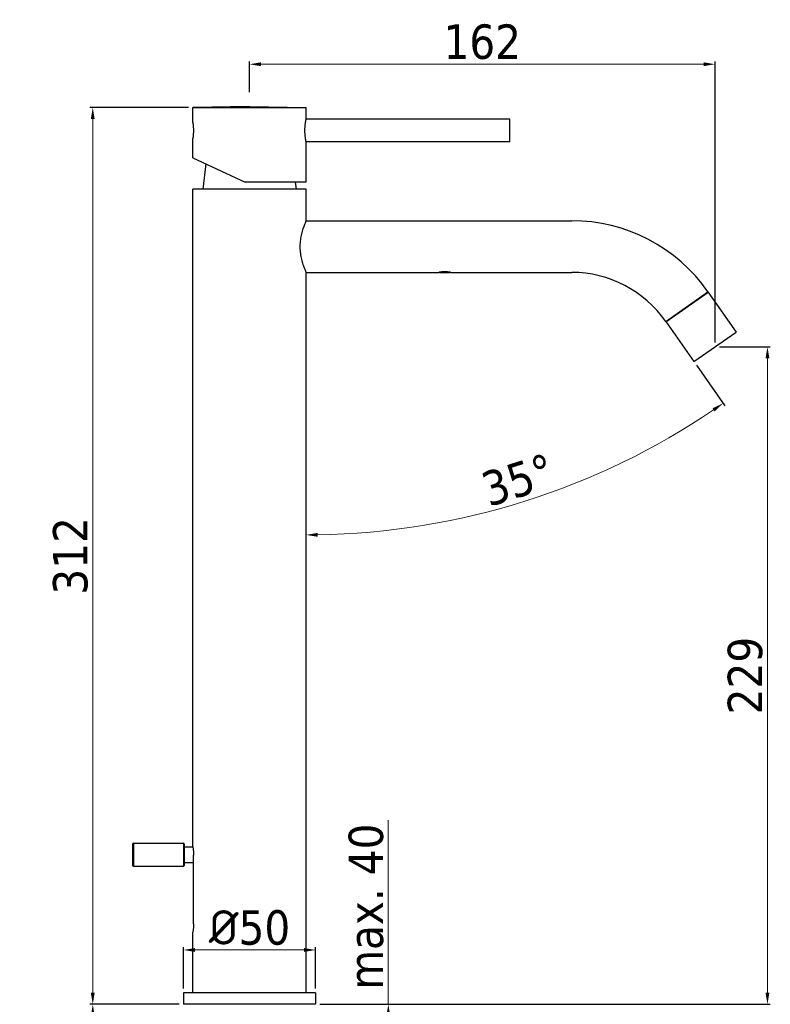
# Model space of a CAD drawing. Header units: millimetres. Extents: x 166 to 449, y 2 to 537.
# Tile 3 of 3: x 166 to 428, y 194 to 537. Entities that reach past the tile are written whole.
import ezdxf

# ---------------------------------------------------------------- set-up
doc = ezdxf.new("R2010")
doc.units = ezdxf.units.MM
doc.layers.add('COSTRUZIONE', color=4, linetype='Continuous', lineweight=13)
doc.styles.get("Standard").update_dxf_attribs({"font": 'tahoma.ttf'})
doc.dimstyles.new('ISO-25', dxfattribs={"dimtxt": 12, "dimasz": 4, "dimexe": 1, "dimexo": 1.5, "dimgap": 1.5, "dimtad": 1, "dimdec": 0, "dimtxsty": 'Standard', "dimcen": 2.5, "dimclrd": 7, "dimclre": 7, "dimclrt": 7, "dimadec": 0, "dimazin": 0, "dimtfac": 1, "dimtdec": 0, "dimtmove": 0, "dimatfit": 3, "dimfxl": 1, "dimlwd": 13, "dimarcsym": 0})

# ---------------------------------------------------------------- blocks, each defined once
blk = doc.blocks.new('*D9')
at = {"color": 7, "linetype": 'Continuous', "lineweight": -2, "transparency": 16777216}
for p, q in [((410.3, 422.82), (428.08, 422.82)), ((270.97, 193.75), (428.08, 193.75))]:
    blk.add_line(p, q, dxfattribs=at)
at = {"color": 7, "linetype": 'Continuous', "lineweight": 13, "transparency": 16777216}
blk.add_line((427.08, 418.82), (427.08, 197.75), dxfattribs=at)
at = {"color": 7, "linetype": 'Continuous', "transparency": 16777216}
for points in [[(426.41, 418.82), (427.75, 418.82), (427.08, 422.82)], [(426.41, 197.75), (427.75, 197.75), (427.08, 193.75)]]:
    blk.add_solid(points, dxfattribs=at)
at = {"layer": 'Defpoints', "color": 0, "linetype": 'Continuous', "transparency": 16777216}
for p in [(408.8, 422.82), (269.47, 193.75), (427.08, 193.75)]:
    blk.add_point(p, dxfattribs=at)
at = {"color": 7, "linetype": 'Continuous', "transparency": 16777216, "insert": (419.34, 308.28), "char_height": 12, "attachment_point": 5, "rotation": 90}
blk.add_mtext('229', dxfattribs=at)
blk = doc.blocks.new('*D10')
at = {"color": 7, "linetype": 'Continuous', "lineweight": -2, "transparency": 16777216}
for p, q in [((225.22, 506.21), (190.82, 506.21)), ((221.97, 193.75), (190.82, 193.75))]:
    blk.add_line(p, q, dxfattribs=at)
at = {"color": 7, "linetype": 'Continuous', "lineweight": 13, "transparency": 16777216}
blk.add_line((191.82, 197.75), (191.82, 502.21), dxfattribs=at)
at = {"color": 7, "linetype": 'Continuous', "transparency": 16777216}
for points in [[(191.15, 502.21), (192.48, 502.21), (191.82, 506.21)], [(191.15, 197.75), (192.48, 197.75), (191.82, 193.75)]]:
    blk.add_solid(points, dxfattribs=at)
at = {"layer": 'Defpoints', "color": 0, "linetype": 'Continuous', "transparency": 16777216}
for p in [(191.82, 506.21), (226.72, 506.21), (223.47, 193.75)]:
    blk.add_point(p, dxfattribs=at)
at = {"color": 7, "linetype": 'Continuous', "transparency": 16777216, "insert": (184.07, 349.98), "char_height": 12, "attachment_point": 5, "rotation": 90}
blk.add_mtext('312', dxfattribs=at)
blk = doc.blocks.new('*D11')
at = {"color": 7, "linetype": 'Continuous', "lineweight": -2, "transparency": 16777216}
for p, q in [((246.47, 511.5), (246.47, 522.29)), ((408.8, 424.32), (408.8, 522.29))]:
    blk.add_line(p, q, dxfattribs=at)
at = {"color": 7, "linetype": 'Continuous', "lineweight": 13, "transparency": 16777216}
blk.add_line((404.8, 521.29), (250.47, 521.29), dxfattribs=at)
at = {"color": 7, "linetype": 'Continuous', "transparency": 16777216}
for points in [[(250.47, 521.95), (250.47, 520.62), (246.47, 521.29)], [(404.8, 521.95), (404.8, 520.62), (408.8, 521.29)]]:
    blk.add_solid(points, dxfattribs=at)
at = {"layer": 'Defpoints', "color": 0, "linetype": 'Continuous', "transparency": 16777216}
for p in [(246.47, 521.29), (246.47, 510), (408.8, 422.82)]:
    blk.add_point(p, dxfattribs=at)
at = {"color": 7, "linetype": 'Continuous', "transparency": 16777216, "insert": (327.63, 529.04), "char_height": 12, "attachment_point": 5}
blk.add_mtext('162', dxfattribs=at)
blk = doc.blocks.new('*D13')
at = {"color": 7, "linetype": 'Continuous', "lineweight": 13, "transparency": 16777216}
for p, q in [((294.88, 193.75), (294.88, 257.85)), ((294.88, 176.75), (294.88, 189.75))]:
    blk.add_line(p, q, dxfattribs=at)
at = {"color": 7, "linetype": 'Continuous', "lineweight": -2, "transparency": 16777216}
for p, q in [((270.97, 193.75), (295.88, 193.75)), ((272.61, 172.75), (295.88, 172.75))]:
    blk.add_line(p, q, dxfattribs=at)
at = {"color": 7, "linetype": 'Continuous', "transparency": 16777216}
for points in [[(294.22, 189.75), (295.55, 189.75), (294.88, 193.75)], [(294.22, 176.75), (295.55, 176.75), (294.88, 172.75)]]:
    blk.add_solid(points, dxfattribs=at)
at = {"layer": 'Defpoints', "color": 0, "linetype": 'Continuous', "transparency": 16777216}
for p in [(269.47, 193.75), (271.11, 172.75), (294.88, 172.75)]:
    blk.add_point(p, dxfattribs=at)
at = {"color": 7, "linetype": 'Continuous', "transparency": 16777216, "insert": (287.14, 227.8), "char_height": 12, "attachment_point": 5, "rotation": 90}
blk.add_mtext('max. 40', dxfattribs=at)
blk = doc.blocks.new('*D12')
at = {"color": 7, "linetype": 'Continuous', "lineweight": -2, "transparency": 16777216}
for p, q in [((221.97, 193.75), (190.82, 193.75)), ((238.75, 89.25), (190.82, 89.25))]:
    blk.add_line(p, q, dxfattribs=at)
at = {"color": 7, "linetype": 'Continuous', "lineweight": 13, "transparency": 16777216}
blk.add_line((191.82, 93.25), (191.82, 189.75), dxfattribs=at)
at = {"color": 7, "linetype": 'Continuous', "transparency": 16777216}
for points in [[(191.15, 189.75), (192.48, 189.75), (191.82, 193.75)], [(191.15, 93.25), (192.48, 93.25), (191.82, 89.25)]]:
    blk.add_solid(points, dxfattribs=at)
at = {"layer": 'Defpoints', "color": 0, "linetype": 'Continuous', "transparency": 16777216}
for p in [(191.82, 193.75), (223.47, 193.75), (240.25, 89.25)]:
    blk.add_point(p, dxfattribs=at)
at = {"color": 7, "linetype": 'Continuous', "transparency": 16777216, "insert": (184.07, 141.5), "char_height": 12, "attachment_point": 5, "rotation": 90}
blk.add_mtext('min. 370', dxfattribs=at)
blk = doc.blocks.new('*D19')
at = {"color": 7, "linetype": 'Continuous', "lineweight": -2, "transparency": 16777216}
for p, q in [((223.47, 199.25), (223.47, 213.67)), ((269.47, 199.25), (269.47, 213.67))]:
    blk.add_line(p, q, dxfattribs=at)
at = {"color": 7, "linetype": 'Continuous', "lineweight": 13, "transparency": 16777216}
blk.add_line((265.47, 212.67), (227.47, 212.67), dxfattribs=at)
at = {"color": 7, "linetype": 'Continuous', "transparency": 16777216}
for points in [[(227.47, 213.34), (227.47, 212), (223.47, 212.67)], [(265.47, 213.34), (265.47, 212), (269.47, 212.67)]]:
    blk.add_solid(points, dxfattribs=at)
at = {"layer": 'Defpoints', "color": 0, "linetype": 'Continuous', "transparency": 16777216}
for p in [(223.47, 212.67), (223.47, 197.75), (269.47, 197.75)]:
    blk.add_point(p, dxfattribs=at)
at = {"color": 7, "linetype": 'Continuous', "transparency": 16777216, "insert": (246.47, 220.42), "char_height": 12, "attachment_point": 5}
blk.add_mtext('{\\fISOCPEUR|b0|i0|c0|p34;%%C}50', dxfattribs=at)
blk = doc.blocks.new('*D20')
at = {"layer": 'COSTRUZIONE', "color": 7, "lineweight": -2, "transparency": 16777216}
blk.add_line((402.28, 416.43), (412.17, 402.31), dxfattribs=at)
at = {"layer": 'COSTRUZIONE', "color": 7, "lineweight": 13, "transparency": 16777216}
blk.add_arc((266.22, 610.76), 253.47, 270.9042, 304.0958, dxfattribs=at)
at = {"layer": 'COSTRUZIONE', "color": 7, "transparency": 16777216}
for points in [[(407.92, 401.41), (408.68, 400.31), (411.6, 403.13)], [(270.22, 356.65), (270.21, 357.99), (266.22, 357.29)]]:
    blk.add_solid(points, dxfattribs=at)
at = {"layer": 'Defpoints', "color": 0, "transparency": 16777216}
for p in [(266.22, 448.75), (391.6, 431.69), (401.42, 417.66), (317.47, 362.53), (266.22, 197.75)]:
    blk.add_point(p, dxfattribs=at)
at = {"layer": 'COSTRUZIONE', "color": 7, "transparency": 16777216, "insert": (340.1, 376.41), "char_height": 12, "attachment_point": 5, "rotation": 17.5}
blk.add_mtext('35°', dxfattribs=at)

msp = doc.modelspace()

# ---------------------------------------------------------------- linework, layer by layer
at = {"color": 7, "linetype": 'Continuous'}
for p, q in [((246.47, 506.55), (226.72, 506.21)), ((226.72, 506.21), (266.22, 506.21)), ((226.72, 500.96), (226.72, 506.21)), ((246.47, 506.55), (266.22, 506.21)), ((266.22, 502.21), (266.22, 506.21)), ((226.72, 500.96), (226.72, 500.89)), ((226.72, 500.89), (226.74, 500.77)), ((266.21, 502.18), (266.22, 502.21)), ((337.22, 502.16), (266.22, 502.16)), ((337.22, 494.26), (337.22, 502.16)), ((226.72, 488.72), (226.72, 495.46)), ((266.2, 494.27), (266.18, 494.4)), ((337.22, 494.26), (266.22, 494.26)), ((266.22, 480.21), (266.22, 494.21)), ((226.72, 488.72), (244.97, 480.21)), ((231.3, 486.58), (230.22, 477.76)), ((226.72, 248.75), (226.72, 477.75)), ((266.22, 477.75), (226.72, 477.75)), ((266.22, 480.21), (244.97, 480.21)), ((262.41, 480.21), (262.71, 477.76)), ((266.22, 466.75), (266.22, 477.75)), ((266.22, 466.75), (358.83, 466.75)), ((266.22, 197.75), (266.22, 448.75)), ((266.22, 448.75), (312.47, 448.75)), ((312.5, 448.75), (312.47, 448.75)), ((312.47, 448.75), (312.47, 448.75)), ((312.55, 448.76), (312.5, 448.75)), ((312.63, 448.77), (312.55, 448.76)), ((312.73, 448.79), (312.63, 448.77)), ((312.79, 448.8), (312.73, 448.79)), ((312.8, 448.75), (312.75, 448.79)), ((312.8, 448.75), (316.3, 448.75)), ((316.17, 448.82), (312.92, 448.82)), ((316.3, 448.75), (316.34, 448.79)), ((316.51, 448.77), (316.42, 448.78)), ((316.57, 448.76), (316.51, 448.77)), ((316.62, 448.75), (316.57, 448.76)), ((316.62, 448.75), (358.83, 448.75)), ((316.62, 448.75), (316.62, 448.75)), ((391.6, 431.69), (406.34, 442.01)), ((391.67, 431.58), (406.42, 441.91)), ((406.34, 442.01), (416.17, 427.98)), ((391.6, 431.69), (401.42, 417.66)), ((401.42, 417.66), (416.17, 427.98)), ((205.72, 249.55), (205.72, 242.15)), ((206.02, 249.85), (223.42, 249.85)), ((206.02, 249.85), (206.02, 241.85)), ((223.42, 249.85), (223.42, 241.85)), ((223.72, 249.55), (223.72, 242.15)), ((223.72, 248.6), (226.74, 248.6)), ((226.72, 248.75), (226.73, 248.64)), ((226.94, 221.75), (226.94, 245.75)), ((206.02, 241.85), (223.42, 241.85)), ((223.72, 243.1), (226.94, 243.1)), ((226.72, 218.75), (226.73, 218.85)), ((226.72, 197.75), (226.72, 218.75)), ((269.47, 197.75), (223.47, 197.75)), ((223.47, 197.75), (223.47, 193.75)), ((269.47, 197.75), (269.47, 193.75)), ((269.47, 193.75), (223.47, 193.75))]:
    msp.add_line(p, q, dxfattribs=at)
for points in [[(265.81, 498.21), (265.81, 498.48), (265.81, 498.76), (265.82, 499.03), (265.84, 499.3), (265.85, 499.57), (265.87, 499.82), (265.9, 500.08), (265.92, 500.32), (265.95, 500.55), (265.98, 500.77), (266, 500.98), (266.03, 501.18), (266.06, 501.36), (266.09, 501.52), (266.11, 501.67), (266.14, 501.8), (266.16, 501.92), (266.18, 502.01), (266.19, 502.09), (266.21, 502.18)], [(226.91, 498.21), (226.91, 498), (226.9, 497.8), (226.9, 497.6), (226.89, 497.4), (226.88, 497.2), (226.87, 497.01), (226.86, 496.83), (226.85, 496.66), (226.83, 496.49), (226.82, 496.34), (226.8, 496.19), (226.79, 496.05), (226.78, 495.93), (226.76, 495.82), (226.75, 495.73), (226.74, 495.64), (226.73, 495.58), (226.72, 495.46)], [(226.74, 500.77), (226.75, 500.68), (226.76, 500.59), (226.78, 500.48), (226.79, 500.36), (226.8, 500.22), (226.82, 500.08), (226.83, 499.92), (226.85, 499.75), (226.86, 499.58), (226.87, 499.4), (226.88, 499.21), (226.89, 499.01), (226.9, 498.82), (226.9, 498.62), (226.91, 498.41), (226.91, 498.21)], [(266.18, 494.4), (266.16, 494.49), (266.14, 494.61), (266.11, 494.74), (266.09, 494.89), (266.06, 495.05), (266.03, 495.23), (266, 495.43), (265.98, 495.64), (265.95, 495.86), (265.92, 496.09), (265.9, 496.34), (265.87, 496.59), (265.85, 496.84), (265.84, 497.11), (265.82, 497.38), (265.81, 497.65), (265.81, 497.93), (265.81, 498.21)], [(266.22, 494.21), (266.21, 494.21), (266.2, 494.27)], [(266.22, 466.75), (266.21, 466.73), (266.19, 466.68), (266.1, 466.49)], [(266.1, 466.49), (266.04, 466.34), (265.96, 466.17), (265.87, 465.96), (265.76, 465.71), (265.65, 465.43), (265.53, 465.12), (265.4, 464.78), (265.26, 464.4), (265.12, 464), (264.98, 463.57), (264.85, 463.12), (264.72, 462.65), (264.59, 462.16), (264.48, 461.66), (264.37, 461.15), (264.28, 460.63), (264.2, 460.11), (264.14, 459.59), (264.09, 459.06), (264.06, 458.54), (264.05, 458.01), (264.05, 457.48), (264.06, 456.96), (264.09, 456.43), (264.14, 455.9), (264.2, 455.38), (264.28, 454.86), (264.37, 454.34), (264.48, 453.83), (264.59, 453.33), (264.72, 452.85), (264.85, 452.37), (264.98, 451.92), (265.12, 451.49), (265.26, 451.09), (265.4, 450.72), (265.53, 450.37), (265.65, 450.06), (265.76, 449.78), (265.87, 449.54), (265.96, 449.32), (266.04, 449.15), (266.1, 449), (266.19, 448.81)], [(266.19, 448.81), (266.21, 448.76), (266.22, 448.75)], [(314.55, 448.94), (314.4, 448.94), (314.25, 448.94), (314.12, 448.93), (313.99, 448.93), (313.86, 448.92), (313.74, 448.91), (313.63, 448.9), (313.53, 448.9), (313.43, 448.89), (313.33, 448.87), (313.24, 448.86), (313.15, 448.85), (313.07, 448.84), (312.99, 448.83), (312.92, 448.82), (312.85, 448.81), (312.79, 448.8)], [(316.31, 448.8), (316.25, 448.81), (316.19, 448.82), (316.12, 448.83), (316.04, 448.84), (315.96, 448.85), (315.88, 448.86), (315.79, 448.87), (315.69, 448.88), (315.59, 448.89), (315.49, 448.9), (315.37, 448.91), (315.25, 448.92), (315.13, 448.93), (314.99, 448.93), (314.85, 448.94), (314.7, 448.94), (314.55, 448.94)], [(316.42, 448.78), (316.37, 448.79), (316.31, 448.8)], [(226.73, 248.64), (226.74, 248.56), (226.76, 248.46), (226.77, 248.34), (226.79, 248.2), (226.81, 248.04), (226.83, 247.87), (226.85, 247.67), (226.87, 247.46), (226.89, 247.24), (226.9, 247.01), (226.92, 246.77), (226.93, 246.52), (226.94, 246.26), (226.94, 246.01), (226.94, 245.75)], [(226.94, 221.75), (226.94, 221.48), (226.94, 221.23), (226.93, 220.97), (226.92, 220.73), (226.9, 220.48), (226.89, 220.25), (226.87, 220.03), (226.85, 219.82), (226.83, 219.63), (226.81, 219.45), (226.79, 219.29), (226.77, 219.15), (226.76, 219.03), (226.74, 218.93), (226.73, 218.85)]]:
    msp.add_lwpolyline(points, dxfattribs=at)
for centre, radius, start, end in [((358.83, 408.75), 58, 35, 90), ((358.83, 408.75), 40, 35, 90), ((206.02, 249.55), 0.3, 90, 180), ((223.42, 249.55), 0.3, 0, 90), ((206.02, 242.15), 0.3, 180, 270), ((223.42, 242.15), 0.3, 270, 0)]:
    msp.add_arc(centre, radius, start, end, dxfattribs=at)

# ---------------------------------------------------------------- dimensions: what is measured, and where the dimension line sits
for base, p1, p2, angle, picture, middle in [((246.47, 521.29), (408.8, 422.82), (246.47, 510), 180, '*D11', (327.63, 529.04)), ((191.82, 506.21), (223.47, 193.75), (226.72, 506.21), 90, '*D10', (184.07, 349.98)), ((427.08, 193.75), (408.8, 422.82), (269.47, 193.75), 90, '*D9', (419.34, 308.28))]:
    dim = msp.add_linear_dim(base=base, p1=p1, p2=p2, angle=angle, dimstyle='ISO-25', dxfattribs=at)
    dim.commit()
    dim.dimension.update_dxf_attribs({"geometry": picture, "text_midpoint": middle})
for base, p1, p2, text, picture, middle in [((294.88, 172.75), (269.47, 193.75), (271.11, 172.75), 'max. 40', '*D13', (294.88, 227.8)), ((191.82, 193.75), (240.25, 89.25), (223.47, 193.75), 'min. 370', '*D12', (191.82, 141.5))]:
    dim = msp.add_linear_dim(base=base, p1=p1, p2=p2, angle=90, text=text, dimstyle='ISO-25', dxfattribs=at)
    dim.commit()
    dim.dimension.update_dxf_attribs({"geometry": picture, "text_midpoint": middle, "dimtype": 160})
dim = msp.add_linear_dim(base=(223.47, 212.67), p1=(269.47, 197.75), p2=(223.47, 197.75), angle=180, text='{\\fISOCPEUR|b0|i0|c0|p34;%%C}50', dimstyle='ISO-25', dxfattribs=at)
dim.commit()
dim.dimension.update_dxf_attribs({"geometry": '*D19', "text_midpoint": (246.47, 220.42)})
at = {"layer": 'COSTRUZIONE'}
dim = msp.add_angular_dim_2l(base=(317.47, 362.53), line1=((391.6, 431.69), (401.42, 417.66)), line2=((266.22, 197.75), (266.22, 448.75)), dimstyle='ISO-25', dxfattribs=at)
dim.commit()
dim.dimension.update_dxf_attribs({"geometry": '*D20', "text_midpoint": (340.1, 376.41)})

doc.saveas('drawing.dxf')
